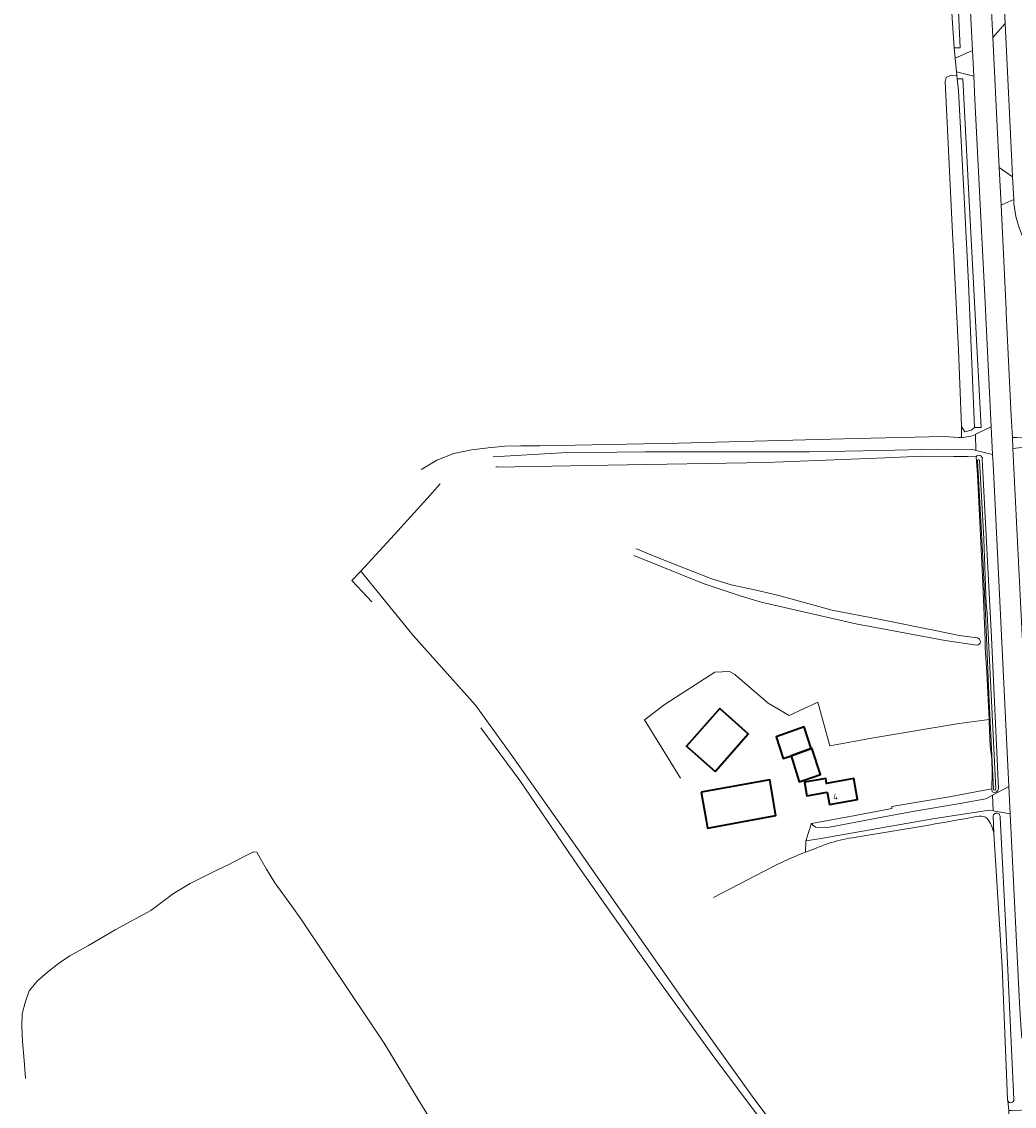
# Model space of a CAD drawing. Header units: metres. Extents: x 245598 to 248629, y 478632 to 481821.
# Tile 10 of 122: x 246242 to 246535, y 479743 to 480062. Entities that reach past the tile are written whole.
import ezdxf
from ezdxf.enums import TextEntityAlignment as Align

# ---------------------------------------------------------------- set-up
doc = ezdxf.new("R2010")
doc.units = ezdxf.units.M
for name, color, linetype, lineweight in [('B-XX-GR-BOUWLAND-GV', 80, 'Continuous', 13), ('B-XX-GR-GRAS-GV', 60, 'Continuous', 13), ('B-XX-GR-GROENVOORZIENING-GV', 80, 'Continuous', 18), ('B-XX-GR-HOUTWAL-GV', 40, 'Continuous', 13), ('B-XX-OG-BEBOUWING-GV', 7, 'Continuous', 35), ('B-XX-OG-BEBOUWING-T18', 10, 'Continuous', 18), ('B-XX-OG-TERREIN_ERF-GV', 7, 'Continuous', 18), ('B-XX-OG-WATER-GV', 130, 'Continuous', 18), ('B-XX-OG-WATER_GREPPEL-GV', 160, 'Continuous', 18), ('B-XX-OG-WATER_SLOOT-GV', 120, 'Continuous', 18), ('B-XX-VH-ONVERHARD-GV', 252, 'Continuous', 18), ('B-XX-VH-VERHARDING_GESLOTEN-GV', 252, 'Continuous', 18), ('B-XX-VH-VERHARDING_OPEN-GV', 252, 'Continuous', 18)]:
    doc.layers.add(name, color=color, linetype=linetype, lineweight=lineweight)
doc.styles.add('NLCS-ISO-M-T18', font='NLCS-ISO.ttf', dxfattribs={"height": 1.8})

msp = doc.modelspace()

# ---------------------------------------------------------------- linework, layer by layer
at = {"layer": 'B-XX-GR-BOUWLAND-GV'}
for points in [[(246519.072, 479939.817), (246519.06, 479943.02), (246518.2, 479965.58), (246516.72, 479994.72), (246516.462, 480000), (246514.28, 480044.6), (246514.56, 480045.78), (246516.02, 480046.5), (246517.736, 480046.43), (246517.633, 480047.444), (246517.219, 480051.519), (246516.908, 480054.576), (246516.321, 480063.291), (246515.34, 480080.56), (246515.216, 480086.179), (246515.122, 480088.332), (246514.864, 480094.235), (246514.759, 480096.64), (246513.98, 480109.96), (246513.04, 480130), (246511.116, 480167.963), (246508.916, 480220.34)], [(246360.163, 479930.317), (246360.28, 479930.42), (246364.68, 479933.16), (246369.64, 479935.08), (246374.88, 479936.16), (246379.78, 479936.76), (246384.68, 479937.2), (246389.44, 479937.3), (246395.02, 479937.36), (246400.2, 479937.42), (246435.82, 479938.1), (246488.06, 479939.46), (246513.928, 479940.059), (246518.262, 479939.84)], [(246436.373, 479839.464), (246425.78, 479856.66), (246431.92, 479861.22), (246446.5, 479870.68), (246450.84, 479870.88), (246452.38, 479869.96), (246462.22, 479861.6), (246468.392, 479857.948), (246476.856, 479861.835), (246480.358, 479849.006), (246493.16, 479851.36), (246518.38, 479855.59), (246527.2, 479856.74), (246526.54, 479870.61), (246526.09, 479877.8), (246526.053, 479879.57), (246526.04, 479880.22), (246526.06, 479880.22), (246525.4, 479896.89), (246523.794, 479928.869), (246523.375, 479934.122), (246520.832, 479934.204), (246516.794, 479934.22), (246507.467, 479934.279), (246496.625, 479933.837), (246461.644, 479932.466), (246415.015, 479931.604), (246387.549, 479931.188), (246382.034, 479931.104)], [(246365.688, 479926.175), (246361.82, 479921.82), (246352.18, 479911.2), (246342.294, 479900.395), (246357.73, 479881.449), (246376.047, 479860.952), (246386.25, 479846.815), (246405.355, 479819.745), (246423.448, 479793.811), (246437.399, 479773.92), (246457.945, 479745.137), (246475.941, 479721.264)], [(246423.279, 479907.046), (246423.728, 479906.864), (246427.18, 479905.46), (246437.58, 479901.3), (246445.28, 479898.3), (246451.3, 479896.42), (246458.66, 479894.82), (246464.9, 479893.4)], [(246523.606, 479878.606), (246514.273, 479879.999), (246487.971, 479884.914), (246460.172, 479891.33), (246454.224, 479893.058), (246443.355, 479896.697), (246422.641, 479905.024)], [(246464.9, 479893.4), (246481.02, 479888.96), (246495.22, 479886.18), (246511.36, 479883), (246518.4, 479881.48), (246523.774, 479880.752)], [(246460.49, 479738.25), (246446.528, 479757.017), (246429.97, 479779.739), (246406.26, 479813.531), (246389.074, 479838.754), (246377.585, 479854.315)], [(246509.505, 479825.658), (246486.966, 479821.92)], [(246532.645, 479744.866), (246531.09, 479783.87), (246528.573, 479823.042), (246528.57, 479823.156)], [(246372.18, 479723.86), (246358.9, 479745.32), (246349.22, 479761.4), (246339.32, 479776.02), (246324.7, 479798.08), (246321.977, 479801.81), (246317.02, 479808.6), (246314.571, 479812.649), (246313.04, 479815.18), (246311.7, 479817.68), (246310.72, 479817.78), (246309.54, 479817.16), (246304.766, 479814.724), (246303.7, 479814.18), (246299.766, 479812.239), (246292.128, 479808.472), (246287.18, 479805.46), (246280.52, 479800.48), (246269.98, 479794.76), (246262.14, 479790.22), (246256.7, 479787.12), (246253.32, 479784.88), (246250.12, 479782.36), (246247.18, 479779.8), (246244.74, 479776.88), (246243.52, 479773.42), (246242.68, 479770.08), (246242.5, 479766.2), (246242.7, 479761.98), (246243.18, 479756.3), (246243.58, 479751.08), (246243.573, 479751.044)], [(246461.068, 479812.079), (246446.077, 479804.349)], [(246537.454, 479645.537), (246537.861, 479645.604), (246537.8, 479646.36), (246537.78, 479646.39), (246536.19, 479673.82), (246534.24, 479712.37), (246533.42, 479729.772), (246533.119, 479734.293), (246533.14, 479734.331), (246533.179, 479737.123), (246533.006, 479741.612), (246532.735, 479744.422)]]:
    msp.add_lwpolyline(points, dxfattribs=at)
for points in [[(246518.262, 479939.84, 0.0187146), (246519.072, 479939.817)], [(246524.659, 479879.644, -0.3945857), (246523.606, 479878.606)], [(246523.774, 479880.752, -0.3730203), (246524.659, 479879.644)], [(246524.306, 479828.246, 0.0030336), (246509.505, 479825.658)], [(246526.633, 479827.619, 0.2356106), (246524.306, 479828.246)], [(246528.57, 479823.156, 0.1431998), (246526.633, 479827.619)], [(246486.966, 479821.92, 0.0426416), (246479.861, 479820.205)], [(246473.219, 479817.7, 0.031723), (246461.068, 479812.079)], [(246476.308, 479818.843, 0.0079188), (246473.219, 479817.7)], [(246479.861, 479820.205, 0.0222449), (246476.308, 479818.843)], [(246532.735, 479744.422, -0.1238525), (246532.645, 479744.866)]]:
    msp.add_lwpolyline(points, format="xyb", dxfattribs=at)
at = {"layer": 'B-XX-GR-GRAS-GV'}
for points in [[(246411.32, 479661.26), (246414.223, 479656.577), (246421.493, 479662.348), (246437.424, 479674.675), (246459.132, 479698.725), (246475.941, 479721.264), (246457.945, 479745.137), (246437.399, 479773.92), (246423.448, 479793.811), (246405.355, 479819.745), (246386.25, 479846.815), (246376.047, 479860.952), (246357.73, 479881.449), (246342.294, 479900.395), (246342.28, 479900.38), (246339.675, 479897.666), (246345.591, 479891.416)], [(246377.585, 479854.315), (246389.074, 479838.754), (246406.26, 479813.531), (246429.97, 479779.739), (246446.528, 479757.017), (246460.49, 479738.25)]]:
    msp.add_lwpolyline(points, dxfattribs=at)
at = {"layer": 'B-XX-GR-GROENVOORZIENING-GV'}
for points in [[(246520.701, 480086.358), (246517.123, 480088.387), (246515.122, 480088.332), (246515.216, 480086.179), (246515.511, 480086.835), (246517.264, 480086.499), (246518.693, 480054.588), (246516.908, 480054.576), (246517.219, 480051.519), (246522.324, 480053.772)], [(246534.119, 480016.514), (246533.988, 480018.947), (246531.989, 480061.68), (246528.3, 480057.587), (246529.801, 480027.405), (246530.201, 480019.262)], [(246534.149, 479939.834), (246535.393, 479939.82), (246542.795, 479940.151), (246543.755, 479940.834), (246543.446, 479948.31), (246542.992, 479958.046), (246542.525, 479967.557), (246542.14, 479975.466), (246542.008, 479977.982), (246541.554, 479983.099), (246541.056, 479987.564), (246540.25, 479991.173), (246539, 479994.54), (246537.333, 479998.256), (246536.027, 480001.504), (246535.052, 480004.91), (246534.536, 480008.755), (246534.476, 480009.879), (246531.011, 480008.317), (246530.744, 480008.205), (246532.251, 479977.535), (246532.205, 479976.54), (246533.687, 479946.098)], [(246539.28, 479835.986), (246541.159, 479835.993), (246555.638, 479837.264), (246556.851, 479838.14), (246556.355, 479847.242), (246556.064, 479850.949), (246555.566, 479854.87), (246554.767, 479858.872), (246553.692, 479863.149), (246549.382, 479882.486), (246547.829, 479889.977), (246546.655, 479897.779), (246545.768, 479905.267), (246545.241, 479911.647), (246544.727, 479921.665), (246543.996, 479936.07), (246542.827, 479936.837), (246535.989, 479936.765), (246534.222, 479936.602), (246536.793, 479885.459)]]:
    msp.add_lwpolyline(points, close=True, dxfattribs=at)
for points in [[(246523.217, 479940.71), (246523.215, 479940.77), (246527.83, 479942.961), (246526.213, 479975.218), (246526.131, 479977.608), (246523.045, 480039.311), (246522.699, 480046.255), (246517.633, 480047.444), (246517.736, 480046.43), (246517.841, 480045.4)], [(246517.841, 480045.4), (246519.468, 480045.425), (246521.759, 480001.867), (246524.842, 479942.735), (246522.955, 479942.711), (246521.92, 479941.92), (246520.08, 479941.46), (246519.06, 479943.02), (246519.072, 479939.817)], [(246528.157, 479835.449), (246527.987, 479836.289), (246522.22, 479835.2), (246515.02, 479833.88), (246514.92, 479833.88), (246514.88, 479833.88), (246514.86, 479833.88), (246498.58, 479831.16), (246498.62, 479830.58), (246487.76, 479828.52), (246474.98, 479826.16), (246475.32, 479825.58), (246476.08, 479825), (246477.42, 479824.82), (246479.72, 479824.92), (246494.68, 479827.78), (246505.28, 479829.7), (246518.143, 479831.946), (246526.275, 479833.349), (246528.261, 479834.414), (246533.017, 479836.964), (246528.379, 479932.015), (246528.238, 479934.829), (246523.353, 479935.982), (246523.353, 479935.986), (246522.759, 479936.147), (246511.76, 479936.36), (246495.38, 479935.98), (246474.36, 479935.56), (246471.431, 479935.523), (246450.374, 479935.562), (246425.983, 479935.536), (246401.414, 479935.248), (246381.282, 479934.134)], [(246382.556, 479931.276), (246382.034, 479931.104), (246387.549, 479931.188), (246415.015, 479931.604), (246461.644, 479932.466), (246496.625, 479933.837), (246507.467, 479934.279), (246516.794, 479934.22), (246520.832, 479934.204), (246523.375, 479934.122)], [(246525.222, 479933.317), (246527.917, 479880.865), (246529.963, 479836.474)], [(246528.394, 479829.86), (246527.314, 479830.053), (246518.319, 479828.694), (246511.26, 479827.6), (246497.22, 479825.16), (246483.88, 479822.82), (246477.16, 479821.58), (246473.297, 479821.022), (246473.219, 479817.7)], [(246536.69, 479763.014), (246536.821, 479763.05), (246536.595, 479766.745), (246536.127, 479773.232), (246533.407, 479828.965), (246528.394, 479829.86)], [(246528.57, 479823.156), (246528.438, 479828.372)], [(246530.431, 479827.925), (246532.36, 479791.394), (246534.516, 479744.88)], [(246486.966, 479821.92), (246509.505, 479825.658)], [(246532.735, 479744.422), (246533.006, 479741.612), (246533.671, 479741.558), (246539.713, 479741.77)]]:
    msp.add_lwpolyline(points, dxfattribs=at)
for points in [[(246519.072, 479939.817, 0.101583), (246523.217, 479940.71)], [(246523.375, 479934.122, -0.8065754), (246525.222, 479933.317)], [(246529.963, 479836.474, -0.5995111), (246528.157, 479835.449)], [(246509.505, 479825.658, -0.0030336), (246524.306, 479828.246)], [(246524.306, 479828.246, -0.2356106), (246526.633, 479827.619)], [(246526.633, 479827.619, -0.1431998), (246528.57, 479823.156)], [(246528.438, 479828.372, -1.0285681), (246530.431, 479827.925)], [(246479.861, 479820.205, -0.0426416), (246486.966, 479821.92)], [(246473.219, 479817.7, -0.0079188), (246476.308, 479818.843)], [(246476.308, 479818.843, -0.0222449), (246479.861, 479820.205)], [(246534.516, 479744.88, -0.8247305), (246532.735, 479744.422)]]:
    msp.add_lwpolyline(points, format="xyb", dxfattribs=at)
at = {"layer": 'B-XX-GR-HOUTWAL-GV'}
msp.add_lwpolyline([(246522.955, 479942.711), (246521.177, 479985.263), (246519.943, 480008.598), (246518.186, 480042.018), (246517.841, 480045.4), (246517.736, 480046.43), (246516.02, 480046.5), (246514.56, 480045.78), (246514.28, 480044.6), (246516.462, 480000), (246516.72, 479994.72), (246518.2, 479965.58), (246519.06, 479943.02), (246520.08, 479941.46), (246521.92, 479941.92)], close=True, dxfattribs=at)
at = {"layer": 'B-XX-OG-BEBOUWING-GV'}
for points in [[(246446.565, 479841.441), (246456.354, 479852.488), (246447.927, 479859.956), (246438.138, 479848.909)], [(246468.96, 479846.08), (246474.82, 479848.2), (246472.76, 479854.56), (246464.52, 479851.62), (246466.66, 479845.22)], [(246474.82, 479848.2), (246468.96, 479846.08), (246471.36, 479838.4), (246472.52, 479838.8), (246477.6, 479840.52), (246475.06, 479848.26)], [(246442.5, 479835.38), (246443.98, 479827.06), (246444.38, 479824.72), (246464.5, 479828.46), (246462.7, 479839)], [(246479.596, 479835.322), (246480.275, 479831.684), (246488.482, 479833.16), (246487.367, 479839.367), (246479.397, 479837.934), (246479.133, 479839.406), (246472.892, 479838.284), (246473.617, 479834.247)]]:
    msp.add_lwpolyline(points, close=True, dxfattribs=at)
at = {"layer": 'B-XX-OG-TERREIN_ERF-GV'}
for points in [[(246527.74, 479847.56), (246527.57, 479848.88), (246527.23, 479856.01), (246527.2, 479856.74), (246518.38, 479855.59), (246493.16, 479851.36), (246480.358, 479849.006), (246476.856, 479861.835), (246468.392, 479857.948), (246462.22, 479861.6), (246452.38, 479869.96), (246450.84, 479870.88), (246446.5, 479870.68), (246431.92, 479861.22), (246425.78, 479856.66), (246436.373, 479839.464)], [(246473.219, 479817.7), (246473.297, 479821.022), (246474.929, 479826.24), (246474.98, 479826.16), (246487.76, 479828.52), (246498.62, 479830.58), (246498.58, 479831.16), (246514.86, 479833.88), (246514.88, 479833.88), (246514.92, 479833.88), (246515.02, 479833.88), (246522.22, 479835.2), (246527.987, 479836.289), (246528.08, 479841.12), (246527.98, 479844.96), (246527.74, 479847.56)], [(246446.077, 479804.349), (246461.068, 479812.079)]]:
    msp.add_lwpolyline(points, dxfattribs=at)
for points in [[(246446.565, 479841.441), (246438.138, 479848.909), (246447.927, 479859.956), (246456.354, 479852.488)], [(246468.96, 479846.08), (246466.66, 479845.22), (246464.52, 479851.62), (246472.76, 479854.56), (246474.82, 479848.2), (246475.06, 479848.26), (246477.6, 479840.52), (246472.52, 479838.8), (246471.36, 479838.4)], [(246442.5, 479835.38), (246462.7, 479839), (246464.5, 479828.46), (246444.38, 479824.72), (246443.98, 479827.06)], [(246479.596, 479835.322), (246473.617, 479834.247), (246472.892, 479838.284), (246479.133, 479839.406), (246479.397, 479837.934), (246487.367, 479839.367), (246488.482, 479833.16), (246480.275, 479831.684)]]:
    msp.add_lwpolyline(points, close=True, dxfattribs=at)
msp.add_lwpolyline([(246461.068, 479812.079, -0.031723), (246473.219, 479817.7)], format="xyb", dxfattribs=at)
at = {"layer": 'B-XX-OG-WATER-GV'}
for points in [[(246524.361, 479933.071, 0.8135266), (246523.825, 479932.973)], [(246528.502, 479836.205, 0.8665224), (246529.173, 479836.323)]]:
    msp.add_lwpolyline(points, format="xyb", dxfattribs=at)
for points in [[(246523.825, 479932.973), (246524.26, 479924.194), (246525.245, 479906.149), (246526.221, 479885.706), (246527.183, 479864.15), (246528.502, 479836.205)], [(246526.393, 479890.675), (246525.691, 479909.968), (246524.361, 479933.071)], [(246529.173, 479836.323), (246526.633, 479888.083), (246526.393, 479890.675)]]:
    msp.add_lwpolyline(points, dxfattribs=at)
at = {"layer": 'B-XX-OG-WATER_GREPPEL-GV'}
for points in [[(246515.216, 480086.179), (246515.34, 480080.56), (246516.321, 480063.291), (246516.908, 480054.576), (246518.693, 480054.588), (246517.264, 480086.499), (246515.511, 480086.835)], [(246519.468, 480045.425), (246517.841, 480045.4), (246518.186, 480042.018), (246519.943, 480008.598), (246521.177, 479985.263), (246522.955, 479942.711), (246524.842, 479942.735), (246521.759, 480001.867)]]:
    msp.add_lwpolyline(points, close=True, dxfattribs=at)
for points in [[(246481.02, 479888.96), (246464.9, 479893.4), (246458.66, 479894.82), (246451.3, 479896.42), (246445.28, 479898.3), (246437.58, 479901.3), (246427.18, 479905.46), (246423.728, 479906.864), (246423.279, 479907.046)], [(246422.641, 479905.024), (246443.355, 479896.697), (246454.224, 479893.058), (246460.172, 479891.33), (246487.971, 479884.914), (246514.273, 479879.999), (246523.606, 479878.606)], [(246523.774, 479880.752), (246518.4, 479881.48), (246511.36, 479883), (246495.22, 479886.18), (246481.02, 479888.96)], [(246528.438, 479828.372), (246528.57, 479823.156), (246528.573, 479823.042), (246531.09, 479783.87), (246532.645, 479744.866)], [(246534.516, 479744.88), (246532.36, 479791.394), (246530.431, 479827.925)], [(246321.977, 479801.81), (246324.7, 479798.08), (246339.32, 479776.02), (246349.22, 479761.4), (246358.9, 479745.32), (246372.18, 479723.86), (246381.9, 479706.98), (246390.3, 479693), (246399.32, 479677.5), (246411.28, 479658), (246420.3, 479643.12), (246426.82, 479632.26), (246430.72, 479625.26), (246431.94, 479624.48), (246441.62, 479626.46), (246448.476, 479627.911), (246456.025, 479629.119), (246488.094, 479635.564)]]:
    msp.add_lwpolyline(points, dxfattribs=at)
for points in [[(246523.606, 479878.606, 0.3945857), (246524.659, 479879.644)], [(246524.659, 479879.644, 0.3730203), (246523.774, 479880.752)], [(246530.431, 479827.925, 1.0285681), (246528.438, 479828.372)], [(246532.645, 479744.866, 0.1238525), (246532.735, 479744.422)], [(246532.735, 479744.422, 0.8247305), (246534.516, 479744.88)]]:
    msp.add_lwpolyline(points, format="xyb", dxfattribs=at)
at = {"layer": 'B-XX-OG-WATER_SLOOT-GV'}
for points in [[(246525.222, 479933.317, 0.8065754), (246523.375, 479934.122)], [(246523.825, 479932.973, -0.8135266), (246524.361, 479933.071)], [(246528.157, 479835.449, 0.5995111), (246529.963, 479836.474)], [(246529.173, 479836.323, -0.8665224), (246528.502, 479836.205)]]:
    msp.add_lwpolyline(points, format="xyb", dxfattribs=at)
for points in [[(246523.375, 479934.122), (246523.794, 479928.869), (246525.4, 479896.89), (246526.06, 479880.22), (246526.04, 479880.22), (246526.053, 479879.57), (246526.09, 479877.8), (246526.54, 479870.61), (246527.2, 479856.74), (246527.23, 479856.01), (246527.57, 479848.88), (246527.74, 479847.56), (246527.98, 479844.96), (246528.08, 479841.12), (246527.987, 479836.289), (246528.157, 479835.449)], [(246528.502, 479836.205), (246527.183, 479864.15), (246526.221, 479885.706), (246525.245, 479906.149), (246524.26, 479924.194), (246523.825, 479932.973)], [(246524.361, 479933.071), (246525.691, 479909.968), (246526.393, 479890.675), (246526.633, 479888.083), (246529.173, 479836.323)], [(246529.963, 479836.474), (246527.917, 479880.865), (246525.222, 479933.317)]]:
    msp.add_lwpolyline(points, dxfattribs=at)
at = {"layer": 'B-XX-VH-ONVERHARD-GV'}
for points in [[(246518.262, 479939.84), (246513.928, 479940.059), (246488.06, 479939.46), (246435.82, 479938.1), (246400.2, 479937.42), (246395.02, 479937.36), (246389.44, 479937.3), (246384.68, 479937.2), (246379.78, 479936.76), (246374.88, 479936.16), (246369.64, 479935.08), (246364.68, 479933.16), (246360.28, 479930.42), (246360.163, 479930.317)], [(246523.353, 479935.986), (246523.217, 479940.71)], [(246381.282, 479934.134), (246401.414, 479935.248), (246425.983, 479935.536), (246450.374, 479935.562), (246471.431, 479935.523), (246474.36, 479935.56), (246495.38, 479935.98), (246511.76, 479936.36), (246522.759, 479936.147), (246523.353, 479935.986)]]:
    msp.add_lwpolyline(points, dxfattribs=at)
for points in [[(246519.072, 479939.817, -0.0187146), (246518.262, 479939.84)], [(246523.217, 479940.71, -0.101583), (246519.072, 479939.817)]]:
    msp.add_lwpolyline(points, format="xyb", dxfattribs=at)
at = {"layer": 'B-XX-VH-VERHARDING_GESLOTEN-GV'}
for points in [[(246520.701, 480086.358), (246522.324, 480053.772), (246522.699, 480046.255), (246523.045, 480039.311), (246526.131, 479977.608), (246526.213, 479975.218), (246527.83, 479942.961), (246528.238, 479934.829), (246528.379, 479932.015), (246533.017, 479836.964), (246533.407, 479828.965), (246536.127, 479773.232), (246536.595, 479766.745), (246536.821, 479763.05), (246536.69, 479763.014)], [(246534.222, 479936.602), (246534.149, 479939.834), (246533.687, 479946.098), (246532.205, 479976.54), (246532.251, 479977.535), (246530.744, 480008.205), (246530.201, 480019.262), (246529.801, 480027.405), (246528.3, 480057.587), (246527.614, 480071.388)], [(246531.69, 480068.057), (246531.989, 480061.68), (246533.988, 480018.947), (246534.119, 480016.514), (246534.476, 480009.879), (246534.536, 480008.755), (246535.052, 480004.91)], [(246535.393, 479939.82), (246534.149, 479939.834), (246534.222, 479936.602), (246535.989, 479936.765)], [(246544.061, 479759.395), (246542.946, 479767.451), (246539.317, 479832.714), (246539.28, 479835.986), (246536.793, 479885.459), (246534.222, 479936.602)]]:
    msp.add_lwpolyline(points, dxfattribs=at)
at = {"layer": 'B-XX-VH-VERHARDING_OPEN-GV'}
for points in [[(246531.989, 480061.68), (246531.69, 480068.057), (246527.614, 480071.388), (246528.3, 480057.587)], [(246517.633, 480047.444), (246522.699, 480046.255), (246522.324, 480053.772), (246517.219, 480051.519)], [(246531.011, 480008.317), (246534.476, 480009.879), (246534.119, 480016.514), (246530.201, 480019.262), (246530.744, 480008.205)], [(246523.217, 479940.71), (246523.353, 479935.986), (246523.353, 479935.982), (246528.238, 479934.829), (246527.83, 479942.961), (246523.215, 479940.77)], [(246528.394, 479829.86), (246533.407, 479828.965), (246533.017, 479836.964), (246528.261, 479834.414)], [(246518.319, 479828.694), (246527.314, 479830.053), (246528.394, 479829.86), (246528.261, 479834.414), (246526.275, 479833.349), (246518.143, 479831.946), (246505.28, 479829.7), (246494.68, 479827.78), (246479.72, 479824.92), (246477.42, 479824.82), (246476.08, 479825), (246475.32, 479825.58), (246474.98, 479826.16), (246474.929, 479826.24), (246473.297, 479821.022), (246477.16, 479821.58), (246483.88, 479822.82), (246497.22, 479825.16), (246511.26, 479827.6)]]:
    msp.add_lwpolyline(points, close=True, dxfattribs=at)

# ---------------------------------------------------------------- texts
at = {"layer": 'B-XX-OG-BEBOUWING-T18', "style": 'NLCS-ISO-M-T18'}
msp.add_text('4', height=1.8, dxfattribs=at).set_placement((246482, 479834), align=Align.MIDDLE_CENTER)

doc.saveas('drawing.dxf')
